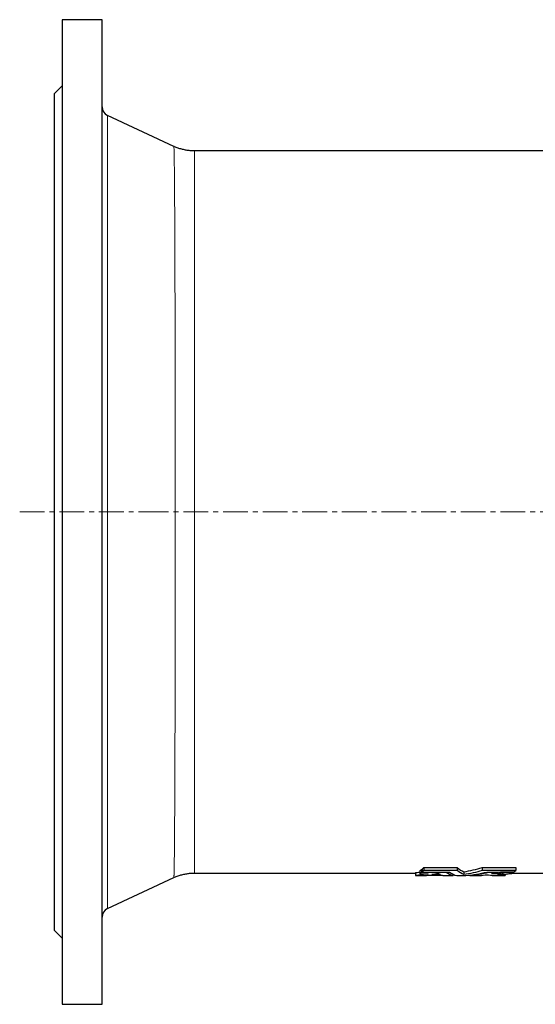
# Model space of a CAD drawing. Header units: millimetres. Extents: x 105 to 1315, y 105 to 1423.
# Tile 1 of 3: x 105 to 370, y 105 to 610. Entities that reach past the tile are written whole.
import ezdxf

# ---------------------------------------------------------------- set-up
doc = ezdxf.new("R2010")
doc.units = ezdxf.units.MM
doc.linetypes.add('CENTERX2', pattern=[20.32, 12.7, -2.54, 2.54, -2.54])
doc.layers.add('FORMAT', color=7, linetype='Continuous')

msp = doc.modelspace()

# ---------------------------------------------------------------- linework, layer by layer
at = {"color": 7, "linetype": 'Continuous', "lineweight": 25}
for p, q in [((147.52, 610.41), (127.02, 610.41)), ((127.02, 610.41), (127.02, 105.41)), ((147.52, 105.41), (147.52, 610.41)), ((127.02, 576.41), (123.02, 572.41)), ((123.02, 572.41), (123.02, 143.41)), ((184.32, 545.45), (150.41, 561.26)), ((184.32, 545.45), (184.32, 545.45)), ((460.49, 543.11), (194.88, 543.11)), ((194.88, 543.1), (194.88, 543.1)), ((194.88, 172.72), (194.88, 172.72)), ((194.88, 172.71), (308.16, 172.71)), ((308.16, 172.95), (308.16, 171.45)), ((310.37, 173.92), (310.37, 172.41)), ((311.23, 174.51), (311.58, 174.51)), ((311.23, 174.51), (311.23, 172.99)), ((311.58, 174.78), (311.58, 173.26)), ((312.47, 175.55), (312.47, 174.03)), ((324, 173.23), (324, 172.97)), ((327.45, 172.12), (327.45, 171.44)), ((329.64, 175.52), (329.64, 173.99)), ((333.02, 173.41), (333.02, 171.91)), ((342.44, 175.53), (342.44, 174.01)), ((345.6, 173.25), (345.6, 172.99)), ((350.63, 173.27), (350.63, 173.01)), ((353.88, 173.29), (353.88, 173.02)), ((354.18, 172.17), (354.18, 171.46)), ((356.16, 172.45), (357.51, 172.45)), ((357.89, 172.71), (460.49, 172.71)), ((358.37, 173.3), (358.37, 173.04)), ((359.61, 175.61), (359.61, 174.08)), ((150.41, 154.55), (184.32, 170.37)), ((184.32, 170.37), (184.32, 170.37)), ((336.02, 171.65), (336.02, 171.44)), ((123.02, 143.41), (127.02, 139.41)), ((127.02, 105.41), (147.52, 105.41))]:
    msp.add_line(p, q, dxfattribs=at)
at = {"color": 8, "linetype": 'Continuous', "lineweight": 18}
msp.add_line((150.41, 561.26), (150.41, 154.55), dxfattribs=at)
at = {"color": 7, "linetype": 'Continuous', "lineweight": 25}
for centre, start, end in [((152.52, 565.79), 180, 245), ((152.52, 150.02), 115, 180)]:
    msp.add_arc(centre, 5, start, end, dxfattribs=at)
at = {"color": 8, "linetype": 'Continuous', "lineweight": 18}
for points, knots in [([(184.32, 170.37), (184.32, 170.37), (184.33, 170.35), (184.35, 170.46), (184.37, 170.71), (184.4, 171.12), (184.42, 171.67), (184.44, 172.35), (184.47, 173.18), (184.49, 174.15), (184.51, 175.26), (184.53, 176.51), (184.55, 177.92), (184.57, 179.5), (184.6, 181.26), (184.62, 183.17), (184.64, 185.23), (184.66, 187.44), (184.68, 189.81), (184.7, 192.32), (184.72, 194.97), (184.73, 197.77), (184.75, 200.7), (184.77, 203.76), (184.79, 206.8), (184.8, 209.78), (184.82, 212.68), (184.83, 215.67), (184.84, 218.75), (184.85, 221.85), (184.87, 224.99), (184.88, 228.14), (184.89, 231.36), (184.9, 234.66), (184.91, 238.05), (184.92, 241.51), (184.93, 245.03), (184.94, 248.82), (184.95, 252.87), (184.96, 257.2), (184.97, 261.61), (184.98, 266.09), (184.99, 270.65), (184.99, 275.27), (185, 279.95), (185.01, 284.77), (185.02, 289.74), (185.02, 294.84), (185.03, 300), (185.03, 305.12), (185.04, 310.2), (185.04, 315.23), (185.05, 320.29), (185.05, 325.38), (185.05, 330.49), (185.05, 335.63), (185.06, 340.79), (185.06, 346.04), (185.06, 351.39), (185.06, 356.84), (185.06, 362.29), (185.06, 367.65), (185.06, 372.9), (185.05, 378.07), (185.05, 383.21), (185.05, 388.34), (185.05, 393.44), (185.04, 398.51), (185.04, 403.56), (185.03, 408.65), (185.03, 413.79), (185.02, 418.97), (185.02, 424.1), (185.01, 429.08), (185, 433.93), (185, 438.64), (184.99, 443.29), (184.98, 447.87), (184.97, 452.39), (184.96, 456.83), (184.95, 461.19), (184.94, 465.56), (184.93, 469.9), (184.92, 474.23), (184.91, 478.45), (184.89, 482.51), (184.88, 486.4), (184.87, 490.13), (184.85, 493.76), (184.84, 497.28), (184.83, 500.7), (184.81, 504), (184.8, 507.2), (184.78, 510.33), (184.76, 513.4), (184.75, 516.38), (184.73, 519.23), (184.71, 521.9), (184.69, 524.39), (184.67, 526.72), (184.65, 528.91), (184.63, 530.98), (184.61, 532.91), (184.59, 534.71), (184.57, 536.37), (184.55, 537.93), (184.53, 539.36), (184.51, 540.66), (184.48, 541.81), (184.46, 542.79), (184.44, 543.61), (184.42, 544.27), (184.39, 544.78), (184.37, 545.16), (184.35, 545.37), (184.33, 545.47), (184.32, 545.45), (184.32, 545.45)], [0, 0, 0, 0, 0.001097, 0.010367, 0.019633, 0.028443, 0.037256, 0.046069, 0.054879, 0.063688, 0.072501, 0.081315, 0.090124, 0.099387, 0.108653, 0.117919, 0.127181, 0.136523, 0.145869, 0.155215, 0.164557, 0.173899, 0.183245, 0.192591, 0.201933, 0.209842, 0.217753, 0.225666, 0.233578, 0.241486, 0.248988, 0.256491, 0.263995, 0.271496, 0.279065, 0.286637, 0.294208, 0.301777, 0.310581, 0.319388, 0.328195, 0.336999, 0.345803, 0.35461, 0.363417, 0.372221, 0.381478, 0.390738, 0.399998, 0.409254, 0.418058, 0.426866, 0.435673, 0.444477, 0.453281, 0.462088, 0.470895, 0.479699, 0.488956, 0.498216, 0.507477, 0.516733, 0.525539, 0.534347, 0.543156, 0.551961, 0.560767, 0.569576, 0.578384, 0.58719, 0.596448, 0.60571, 0.614972, 0.62423, 0.633038, 0.64185, 0.650661, 0.659469, 0.668277, 0.677088, 0.685899, 0.694707, 0.703968, 0.713233, 0.722498, 0.731759, 0.74057, 0.749384, 0.758199, 0.76701, 0.775821, 0.784635, 0.793449, 0.80226, 0.811524, 0.820793, 0.830061, 0.839325, 0.848138, 0.856955, 0.865772, 0.874585, 0.883399, 0.892216, 0.901033, 0.909846, 0.919113, 0.928383, 0.937654, 0.946921, 0.955735, 0.964553, 0.97337, 0.982185, 0.990999, 0.999816, 1, 1, 1, 1]), ([(194.88, 543.1), (194.88, 543.09), (194.89, 543.07), (194.89, 542.87), (194.89, 542.52), (194.89, 542), (194.9, 541.33), (194.9, 540.52), (194.9, 539.57), (194.9, 538.51), (194.91, 537.3), (194.91, 535.96), (194.91, 534.48), (194.91, 532.86), (194.92, 531.12), (194.92, 529.2), (194.92, 527.12), (194.92, 524.86), (194.93, 522.45), (194.93, 519.95), (194.93, 517.36), (194.93, 514.7), (194.94, 511.91), (194.94, 509.01), (194.94, 505.99), (194.94, 502.86), (194.94, 499.61), (194.95, 496.2), (194.95, 492.63), (194.95, 488.87), (194.95, 485.01), (194.95, 481.1), (194.96, 477.17), (194.96, 473.2), (194.96, 469.15), (194.96, 465.02), (194.96, 460.8), (194.96, 456.5), (194.97, 452.13), (194.97, 447.61), (194.97, 442.94), (194.97, 438.12), (194.97, 433.24), (194.97, 428.37), (194.97, 423.53), (194.97, 418.71), (194.97, 413.86), (194.98, 408.96), (194.98, 404.02), (194.98, 399.04), (194.98, 394.03), (194.98, 388.91), (194.98, 383.68), (194.98, 378.34), (194.98, 372.98), (194.98, 367.7), (194.98, 362.5), (194.98, 357.38), (194.98, 352.26), (194.98, 347.15), (194.98, 342.04), (194.98, 336.95), (194.98, 331.87), (194.98, 326.73), (194.98, 321.53), (194.98, 316.26), (194.98, 311.04), (194.98, 305.94), (194.97, 300.96), (194.97, 296.11), (194.97, 291.31), (194.97, 286.56), (194.97, 281.87), (194.97, 277.23), (194.97, 272.65), (194.97, 268.07), (194.97, 263.47), (194.96, 258.89), (194.96, 254.38), (194.96, 250.24), (194.96, 246.45), (194.96, 243), (194.96, 239.62), (194.96, 236.28), (194.95, 233.01), (194.95, 229.8), (194.95, 226.66), (194.95, 223.35), (194.95, 219.9), (194.94, 216.34), (194.94, 212.9), (194.94, 209.58), (194.94, 206.4), (194.94, 203.34), (194.93, 200.41), (194.93, 197.77), (194.93, 195.38), (194.93, 193.22), (194.92, 191.17), (194.92, 189.22), (194.92, 187.3), (194.92, 185.44), (194.92, 183.64), (194.91, 181.97), (194.91, 180.43), (194.91, 179.04), (194.91, 177.78), (194.9, 176.65), (194.9, 175.65), (194.9, 174.78), (194.9, 174.05), (194.89, 173.47), (194.89, 173.06), (194.89, 172.81), (194.89, 172.7), (194.88, 172.72), (194.88, 172.72)], [0, 0, 0, 0, 0.007795, 0.016598, 0.025853, 0.035112, 0.044371, 0.053627, 0.062429, 0.071234, 0.08004, 0.088842, 0.097645, 0.10645, 0.115256, 0.124058, 0.133313, 0.142572, 0.151831, 0.161086, 0.169886, 0.178689, 0.187493, 0.196293, 0.205093, 0.213896, 0.222699, 0.231499, 0.240752, 0.250009, 0.259266, 0.268518, 0.277315, 0.286116, 0.294916, 0.303713, 0.31251, 0.321311, 0.330111, 0.338908, 0.348158, 0.357412, 0.366665, 0.375915, 0.38471, 0.393508, 0.402305, 0.4111, 0.419895, 0.428693, 0.437491, 0.446285, 0.455532, 0.464783, 0.474034, 0.483281, 0.492074, 0.500871, 0.509667, 0.51846, 0.527253, 0.53605, 0.544846, 0.553639, 0.562885, 0.572134, 0.581383, 0.590629, 0.599422, 0.608218, 0.617014, 0.625807, 0.6346, 0.643397, 0.652193, 0.660986, 0.670231, 0.67948, 0.688729, 0.697975, 0.705467, 0.712961, 0.720456, 0.727948, 0.735508, 0.743069, 0.750631, 0.758191, 0.767521, 0.776856, 0.78619, 0.79552, 0.80485, 0.814185, 0.823519, 0.832849, 0.840747, 0.848649, 0.856553, 0.864455, 0.872353, 0.881151, 0.889953, 0.898755, 0.907553, 0.916352, 0.925153, 0.933955, 0.942754, 0.952004, 0.961259, 0.970513, 0.979764, 0.988565, 0.99737, 1, 1, 1, 1])]:
    msp.add_open_spline(points, degree=3, knots=knots, dxfattribs=at)
at = {"color": 7, "linetype": 'Continuous', "lineweight": 25}
for points, knots in [([(194.88, 543.11), (194.63, 543.11), (194.05, 543.11), (193.14, 543.16), (192.17, 543.25), (191.2, 543.38), (190.24, 543.54), (189.29, 543.74), (188.35, 543.97), (187.42, 544.24), (186.51, 544.55), (185.61, 544.89), (184.88, 545.19), (184.46, 545.39), (184.32, 545.45)], [0, 0, 0, 0, 0.069725, 0.159871, 0.249739, 0.339331, 0.428648, 0.51769, 0.606456, 0.694945, 0.783155, 0.871081, 0.958719, 1, 1, 1, 1]), ([(184.33, 170.36), (184.59, 170.49), (185.17, 170.75), (186.08, 171.11), (187.03, 171.45), (188, 171.75), (188.98, 172), (189.96, 172.22), (190.94, 172.4), (191.93, 172.54), (192.92, 172.63), (193.91, 172.69), (194.56, 172.7), (194.88, 172.7)], [0, 0, 0, 0, 0.081198, 0.174726, 0.267886, 0.360693, 0.453161, 0.545303, 0.637128, 0.728646, 0.819864, 0.910789, 1, 1, 1, 1]), ([(308.16, 172.95), (308.72, 173), (309.45, 173.07), (310.19, 173.17), (310.37, 173.19)], [0, 0, 0, 0, 0.750478, 1, 1, 1, 1]), ([(353.88, 173.02), (353.81, 172.96), (353.7, 172.91), (353.49, 172.84), (353.42, 172.81), (353.24, 172.77), (353.15, 172.74), (352.84, 172.67), (352.61, 172.63), (352.08, 172.55), (351.79, 172.51), (351.17, 172.45), (350.84, 172.42), (350.32, 172.38), (350.14, 172.37), (349.78, 172.35), (349.6, 172.34), (349.04, 172.31), (348.67, 172.3), (347.9, 172.27), (347.52, 172.27), (347.14, 172.27)], [0, 0, 0, 0, 0.125, 0.125, 0.1875, 0.1875, 0.25, 0.25, 0.375, 0.375, 0.5, 0.5, 0.625, 0.625, 0.6875, 0.6875, 0.75, 0.75, 0.875, 0.875, 1, 1, 1, 1]), ([(350.18, 171.97), (350.79, 171.98), (351.38, 172), (352.24, 172.04), (352.53, 172.06), (353.09, 172.09), (353.35, 172.11), (353.87, 172.15), (354.12, 172.17), (354.6, 172.22), (354.83, 172.24), (355.47, 172.32), (355.85, 172.38), (356.16, 172.45)], [0, 0, 0, 0, 0.25, 0.25, 0.375, 0.375, 0.5, 0.5, 0.625, 0.625, 0.75, 0.75, 1, 1, 1, 1])]:
    msp.add_open_spline(points, degree=3, knots=knots, dxfattribs=at)
for points in [[(314.79, 172.4), (312.58, 171.96), (310.38, 171.65), (308.16, 171.45)], [(310.37, 173.92), (310.66, 174.1), (310.95, 174.3), (311.23, 174.51)], [(311.23, 172.99), (310.95, 172.78), (310.66, 172.59), (310.37, 172.41)], [(310.37, 172.41), (311.84, 172.41), (313.32, 172.41), (314.79, 172.4)], [(324, 172.97), (319.75, 172.97), (315.49, 172.98), (311.23, 172.99)], [(311.58, 174.78), (311.88, 175.01), (312.18, 175.27), (312.47, 175.55)], [(312.47, 174.03), (312.18, 173.75), (311.88, 173.5), (311.58, 173.26)], [(311.58, 173.26), (316.24, 173.24), (320.9, 173.23), (325.56, 173.23)], [(312.47, 175.55), (318.2, 175.53), (323.92, 175.52), (329.64, 175.52)], [(329.64, 173.99), (323.92, 174), (318.2, 174.01), (312.47, 174.03)], [(319.77, 172.49), (318.69, 172.27), (317.62, 172.08), (316.55, 171.91)], [(316.55, 171.91), (318.02, 171.91), (319.49, 171.91), (320.97, 171.91)], [(320.97, 171.91), (320.57, 172.07), (320.17, 172.27), (319.77, 172.49)], [(327.45, 171.44), (326.29, 171.71), (325.15, 172.22), (324, 172.97)], [(325.56, 173.23), (326.83, 172.34), (328.1, 171.74), (329.38, 171.44)], [(329.64, 175.52), (330.77, 174.58), (331.89, 173.88), (333.02, 173.41)], [(333.02, 171.91), (331.89, 172.37), (330.77, 173.07), (329.64, 173.99)], [(333.02, 173.41), (336.18, 173.88), (339.32, 174.59), (342.44, 175.53)], [(342.44, 174.01), (339.32, 173.07), (336.18, 172.37), (333.02, 171.91)], [(334.08, 171.44), (337.65, 171.74), (341.2, 172.35), (344.74, 173.25)], [(345.6, 172.99), (342.42, 172.23), (339.22, 171.72), (336.02, 171.44)], [(341.05, 171.44), (342.3, 171.55), (343.56, 171.7), (344.82, 171.88)], [(342.44, 175.53), (348.16, 175.55), (353.89, 175.57), (359.61, 175.61)], [(359.61, 174.08), (353.89, 174.05), (348.16, 174.02), (342.44, 174.01)], [(344.74, 173.25), (349.4, 173.26), (354.06, 173.28), (358.72, 173.31)], [(344.82, 171.88), (345.99, 171.7), (347.17, 171.56), (348.35, 171.45)], [(350.63, 173.01), (348.95, 173), (347.28, 172.99), (345.6, 172.99)], [(347.14, 172.27), (348.3, 172.48), (349.47, 172.73), (350.63, 173.01)], [(354.18, 171.46), (352.85, 171.59), (351.51, 171.75), (350.18, 171.97)], [(358.37, 173.04), (356.88, 173.03), (355.38, 173.02), (353.88, 173.02)], [(357.51, 172.45), (357.8, 172.63), (358.09, 172.82), (358.37, 173.04)], [(358.72, 173.31), (359.02, 173.55), (359.31, 173.8), (359.61, 174.08)], [(308.16, 171.45), (309.83, 171.45), (311.49, 171.44), (313.15, 171.44)], [(313.15, 171.44), (313.63, 171.49), (314.1, 171.53), (314.57, 171.59)], [(314.57, 171.59), (317.01, 171.58), (319.45, 171.58), (321.88, 171.58)], [(321.88, 171.58), (322.06, 171.53), (322.24, 171.48), (322.42, 171.44)], [(322.42, 171.44), (324.09, 171.44), (325.77, 171.44), (327.45, 171.44)], [(329.38, 171.44), (330.95, 171.44), (332.51, 171.44), (334.08, 171.44)], [(336.02, 171.44), (337.69, 171.44), (339.37, 171.44), (341.05, 171.44)], [(348.35, 171.45), (350.29, 171.46), (352.23, 171.46), (354.18, 171.46)]]:
    msp.add_open_spline(points, degree=3, dxfattribs=at)
at = {"layer": 'FORMAT', "linetype": 'CENTERX2', "lineweight": 18}
for p, q in [((105.32, 357.91), (168.92, 357.91)), ((168.92, 357.91), (484.64, 357.91))]:
    msp.add_line(p, q, dxfattribs=at)

doc.saveas('drawing.dxf')
